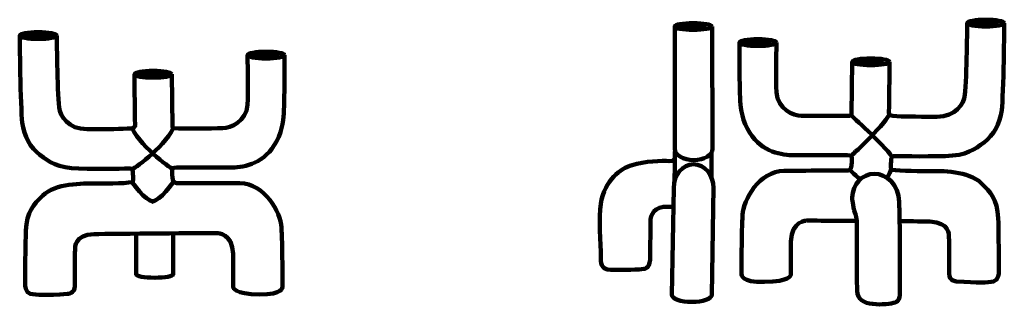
# Model space of a CAD drawing. Extents: x 625 to 3736, y -1866 to -956.
import ezdxf

# ---------------------------------------------------------------- set-up
doc = ezdxf.new("R2010")
doc.units = 0
doc.header["$MEASUREMENT"] = 0
doc.layers.add('Lag 1', color=7, linetype='Continuous', lineweight=0)

msp = doc.modelspace()

# ---------------------------------------------------------------- linework, layer by layer
at = {"layer": 'Lag 1', "color": 250, "lineweight": 158, "true_color": 0x1d1d1b}
msp.add_line((2810.3, -1375.5), (2810.3, -1452.5), dxfattribs=at)
msp.add_lwpolyline([(2823.7, -977.1)], dxfattribs=at)
for centre, major_axis, ratio in [((3677.1, -966.4), (58.6, 0), 0.181818), ((3676.4, -966.4), (41.1, 0), 0.10687), ((683.8, -1005.7), (58.6, 0), 0.181818), ((2753, -977.1), (58.6, 0), 0.181818), ((2752.4, -977.1), (41.1, 0), 0.10687), ((684.5, -1005.7), (41.1, 0), 0.10687), ((2957.4, -1027.8), (58.6, 0), 0.181818), ((2956.8, -1027.8), (41.1, 0), 0.10687), ((1403.5, -1067.2), (58.6, 0), 0.181818), ((1404.1, -1067.2), (41.1, 0), 0.10687), ((3314.1, -1088.4), (58.6, 0), 0.181818), ((3313.4, -1088.4), (41.1, 0), 0.10687), ((1046.8, -1127.8), (58.6, 0), 0.181818), ((1047.5, -1127.8), (41.1, 0), 0.10687)]:
    msp.add_ellipse(centre, major_axis=major_axis, ratio=ratio, dxfattribs=at)
for points, knots in [([(2812.8, -977.1), (2812.8, -977.1), (2814, -1363.1), (2814, -1363.1), (2814, -1382.6), (2787.3, -1398.4), (2754.4, -1398.4), (2721.5, -1398.4), (2694.8, -1382.6), (2694.8, -1363.1), (2694.8, -1363.1), (2694.8, -977.1), (2694.8, -977.1)], [0, 0, 0, 0, 1, 1, 1, 2, 2, 2, 3, 3, 3, 4, 4, 4, 4]), ([(3372.7, -1088.4), (3372.7, -1088.4), (3372.7, -1193.2), (3371.2, -1249.8), (3371.1, -1253.6), (3375.9, -1258.4), (3383.8, -1259), (3418.6, -1261.8), (3447.8, -1261.3), (3522.4, -1261.7), (3583.3, -1262), (3607.5, -1220.6), (3610.8, -1192.8), (3617.4, -1136.5), (3618.4, -966.4), (3618.4, -966.4)], [0, 0, 0, 0, 1, 1, 1, 2, 2, 2, 3, 3, 3, 4, 4, 4, 5, 5, 5, 5]), ([(3735.7, -966.4), (3735.7, -966.4), (3733.6, -1193.7), (3727.4, -1240.5), (3721.6, -1284.4), (3701.8, -1319.5), (3671.8, -1342.5), (3642.9, -1364.6), (3616.5, -1384), (3549, -1385.8), (3481.4, -1387.6), (3388.6, -1385.8), (3388.6, -1385.8), (3388.6, -1385.8), (3378.9, -1385.8), (3378.4, -1393.8), (3378, -1401.7), (3375.7, -1422), (3378, -1426.9), (3380.7, -1432.4), (3458.2, -1433.5), (3492, -1433.1), (3538.3, -1432.4), (3623.8, -1432.4), (3662.9, -1470.8), (3692.5, -1499.9), (3713.3, -1521.9), (3716.4, -1581.5), (3717.8, -1608.5), (3718.6, -1752), (3718.6, -1752), (3718.6, -1752), (3717.5, -1778.3), (3701.8, -1781.1), (3682.2, -1784.7), (3653.6, -1786.6), (3584.7, -1781.1), (3584.7, -1781.1), (3560.9, -1780.3), (3561.3, -1756.4), (3561.8, -1732.6), (3560.9, -1637.1), (3560.9, -1637.1), (3560.9, -1637.1), (3564, -1593.9), (3500.4, -1592.5), (3483.5, -1592.2), (3445.4, -1591.2), (3405, -1590.8)], [0, 0, 0, 0, 1, 1, 1, 2, 2, 2, 3, 3, 3, 4, 4, 4, 5, 5, 5, 6, 6, 6, 7, 7, 7, 8, 8, 8, 9, 9, 9, 10, 10, 10, 11, 11, 11, 12, 12, 12, 13, 13, 13, 14, 14, 14, 15, 15, 15, 16, 16, 16, 16]), ([(625.2, -1005.7), (625.2, -1005.7), (627.3, -1233), (633.5, -1279.8), (639.3, -1323.7), (659.1, -1358.9), (689.2, -1381.9), (718, -1403.9), (744.4, -1423.4), (812, -1425.1), (879.5, -1426.9), (972.3, -1425.1), (972.3, -1425.1), (972.3, -1425.1), (982, -1425.1), (982.5, -1433.1), (982.9, -1441.1), (985.3, -1461.3), (982.9, -1466.2), (980.3, -1471.7), (902.7, -1472.9), (868.9, -1472.4), (822.7, -1471.8), (737.1, -1471.7), (698, -1510.2), (668.4, -1539.3), (647.6, -1561.2), (644.6, -1620.8), (643.2, -1647.9), (642.3, -1791.3), (642.3, -1791.3), (642.3, -1791.3), (643.4, -1817.6), (659.1, -1820.5), (678.7, -1824.1), (707.3, -1825.9), (776.2, -1820.5), (776.2, -1820.5), (800, -1819.6), (799.6, -1795.7), (799.2, -1771.9), (800, -1676.5), (800, -1676.5), (800, -1676.5), (796.9, -1633.2), (860.6, -1631.9), (924.2, -1630.5), (1227.6, -1628.8), (1227.6, -1628.8), (1227.6, -1628.8), (1250.6, -1628.8), (1250.6, -1628.8), (1250.6, -1628.8), (1296.5, -1628.8), (1300.1, -1694.6), (1300.1, -1694.6), (1300.1, -1800.6), (1300.1, -1800.6), (1300.1, -1800.6), (1301.8, -1820.5), (1383.1, -1822.3), (1457.3, -1823.9), (1455.5, -1798), (1455.5, -1798), (1455.5, -1798), (1455.2, -1657.4), (1452, -1610.7), (1448.8, -1563), (1400.3, -1472.4), (1320.8, -1471.5), (1270.9, -1471), (1121.2, -1471.1), (1121.2, -1471.1), (1121.2, -1471.1), (1109.6, -1471.9), (1107.5, -1454.7), (1105.5, -1438.8), (1107.5, -1426), (1107.5, -1426), (1107.5, -1426), (1106.9, -1422.6), (1122.1, -1422.1), (1138.4, -1421.4), (1252.9, -1422.8), (1296.5, -1422.1), (1337.2, -1421.4), (1400.8, -1408), (1436.6, -1339.5), (1457.8, -1298.8), (1457.9, -1266.9), (1460, -1241.8), (1462.1, -1215.3), (1462.1, -1067.2), (1462.1, -1067.2)], [0, 0, 0, 0, 1, 1, 1, 2, 2, 2, 3, 3, 3, 4, 4, 4, 5, 5, 5, 6, 6, 6, 7, 7, 7, 8, 8, 8, 9, 9, 9, 10, 10, 10, 11, 11, 11, 12, 12, 12, 13, 13, 13, 14, 14, 14, 15, 15, 15, 16, 16, 16, 17, 17, 17, 18, 18, 18, 19, 19, 19, 20, 20, 20, 21, 21, 21, 22, 22, 22, 23, 23, 23, 24, 24, 24, 25, 25, 25, 26, 26, 26, 27, 27, 27, 28, 28, 28, 29, 29, 29, 30, 30, 30, 31, 31, 31, 31]), ([(988.2, -1127.8), (988.2, -1127.8), (988.2, -1232.6), (989.7, -1289.1), (989.8, -1293), (985, -1297.8), (977.2, -1298.4), (942.3, -1301.1), (913.1, -1300.6), (838.5, -1301), (777.7, -1301.4), (753.4, -1259.9), (750.1, -1232.1), (743.6, -1175.9), (742.5, -1005.7), (742.5, -1005.7)], [0, 0, 0, 0, 1, 1, 1, 2, 2, 2, 3, 3, 3, 4, 4, 4, 5, 5, 5, 5]), ([(3272.4, -1590.3), (3197.1, -1589.8), (3133.3, -1589.4), (3133.3, -1589.4), (3133.3, -1589.4), (3110.3, -1589.4), (3110.3, -1589.4), (3110.3, -1589.4), (3064.4, -1589.4), (3060.9, -1655.3), (3060.9, -1655.3), (3060.9, -1761.3), (3060.9, -1761.3), (3060.9, -1761.3), (3059.1, -1781.1), (2977.8, -1782.9), (2903.6, -1784.5), (2905.4, -1758.6), (2905.4, -1758.6), (2905.4, -1758.6), (2905.7, -1618), (2908.9, -1571.3), (2912.1, -1523.6), (2960.6, -1433.1), (3040.1, -1432.2), (3090, -1431.6), (3239.8, -1431.7), (3239.8, -1431.7), (3239.8, -1431.7), (3251.3, -1432.5), (3253.4, -1415.4), (3255.4, -1399.5), (3253.4, -1386.7), (3253.4, -1386.7), (3253.4, -1386.7), (3254, -1383.3), (3238.9, -1382.7), (3222.5, -1382.1), (3108, -1383.5), (3064.4, -1382.7), (3023.8, -1382), (2960.2, -1368.7), (2924.4, -1300.1), (2903.2, -1259.5), (2903, -1227.5), (2901, -1202.5), (2898.8, -1176), (2898.8, -1027.8), (2898.8, -1027.8)], [0, 0, 0, 0, 1, 1, 1, 2, 2, 2, 3, 3, 3, 4, 4, 4, 5, 5, 5, 6, 6, 6, 7, 7, 7, 8, 8, 8, 9, 9, 9, 10, 10, 10, 11, 11, 11, 12, 12, 12, 13, 13, 13, 14, 14, 14, 15, 15, 15, 16, 16, 16, 16]), ([(3255.4, -1088.4), (3255.4, -1088.4), (3253.1, -1253.6), (3253.1, -1253.6), (3253.1, -1253.6), (3254, -1258.8), (3246.7, -1258.9), (3221.7, -1259), (3129.7, -1259.6), (3094.9, -1258.6), (3068.7, -1257.8), (3020.2, -1238.3), (3016.1, -1185.3), (3012.9, -1144), (3016.1, -1027.8), (3016.1, -1027.8)], [0, 0, 0, 0, 1, 1, 1, 2, 2, 2, 3, 3, 3, 4, 4, 4, 5, 5, 5, 5]), ([(1105.5, -1127.8), (1105.5, -1127.8), (1107.8, -1292.9), (1107.8, -1292.9), (1107.8, -1292.9), (1106.9, -1298.2), (1114.2, -1298.2), (1139.2, -1298.4), (1231.2, -1298.9), (1266.1, -1297.9), (1292.3, -1297.2), (1340.7, -1277.6), (1344.8, -1224.6), (1348.1, -1183.4), (1344.8, -1067.2), (1344.8, -1067.2)], [0, 0, 0, 0, 1, 1, 1, 2, 2, 2, 3, 3, 3, 4, 4, 4, 5, 5, 5, 5]), ([(2695.2, -1371.5), (2695.2, -1371.5), (2694.4, -1393.4), (2694.4, -1393.4), (2694.4, -1393.4), (2694.5, -1402), (2676, -1401.3), (2657.4, -1400.6), (2597.1, -1401.3), (2560, -1414), (2523.7, -1426.4), (2473.9, -1458.5), (2460.6, -1536.5), (2453.5, -1577.9), (2461.6, -1662.9), (2460.7, -1704.8), (2460.4, -1717.5), (2459.8, -1745.4), (2492.5, -1744.5), (2533.5, -1743.4), (2553.4, -1746.2), (2597.1, -1741.9), (2597.1, -1741.9), (2613.7, -1742.5), (2617, -1713.4), (2617, -1713.4), (2617.7, -1586.8), (2617.7, -1586.8), (2617.7, -1586.8), (2620.3, -1550.4), (2658.8, -1545.7), (2658.8, -1545.7), (2688.6, -1545.7), (2688.6, -1545.7)], [0, 0, 0, 0, 1, 1, 1, 2, 2, 2, 3, 3, 3, 4, 4, 4, 5, 5, 5, 6, 6, 6, 7, 7, 7, 8, 8, 8, 9, 9, 9, 10, 10, 10, 11, 11, 11, 11]), ([(2817.1, -1483.5), (2817.1, -1483.5), (2811.7, -1823), (2811.7, -1823), (2811.7, -1835.7), (2783.4, -1845.9), (2748.5, -1845.9), (2713.6, -1845.9), (2685.3, -1835.7), (2685.3, -1823), (2685.3, -1823), (2691.2, -1486.5), (2691.2, -1486.5), (2691.2, -1445.2), (2719.4, -1411.7), (2754.2, -1411.7), (2788.9, -1411.7), (2817.1, -1445.2), (2817.1, -1486.5)], [0, 0, 0, 0, 1, 1, 1, 2, 2, 2, 3, 3, 3, 4, 4, 4, 5, 5, 5, 6, 6, 6, 6]), ([(3261.7, -1557.7), (3254.9, -1529.2), (3255.4, -1519.1), (3255.4, -1516.6), (3255.4, -1475.3), (3286.6, -1441.8), (3325, -1441.8), (3363.4, -1441.8), (3401.5, -1474.9), (3403.5, -1530.5), (3403.5, -1530.5), (3406.8, -1603.4), (3405.5, -1808.8), (3405.5, -1808.8), (3409.5, -1837.9), (3394.9, -1845.9), (3380.3, -1853.8), (3278.4, -1865.8), (3272.4, -1820.7), (3266.3, -1775.7), (3271.7, -1610.2), (3269.7, -1590.3), (3267.6, -1570.4), (3263.5, -1565.3), (3261.7, -1557.7)], [0, 0, 0, 0, 1, 1, 1, 2, 2, 2, 3, 3, 3, 4, 4, 4, 5, 5, 5, 6, 6, 6, 7, 7, 7, 8, 8, 8, 8]), ([(993, -1630.4), (993, -1630.4), (993, -1758.6), (993, -1758.6), (993, -1764.5), (1019.3, -1769.3), (1051.7, -1769.3), (1084.1, -1769.3), (1110.3, -1764.5), (1110.3, -1758.6), (1110.3, -1758.6), (1110.3, -1630.4), (1110.3, -1630.4)], [0, 0, 0, 0, 1, 1, 1, 2, 2, 2, 3, 3, 3, 4, 4, 4, 4])]:
    msp.add_open_spline(points, degree=3, knots=knots, dxfattribs=at)
for points in [[(3254.6, -1382.5), (3244.8, -1391.4), (3352.9, -1294), (3372.7, -1253.8)], [(3251.5, -1257.5), (3251.5, -1257.5), (3353.5, -1347.2), (3380.9, -1388.1)], [(980.3, -1428), (980.3, -1428), (1077.2, -1365.2), (1110.3, -1297.4)], [(1110.3, -1428), (1110.3, -1428), (1013.4, -1365.2), (980.3, -1297.4)], [(2694.4, -1393.4), (2694.4, -1393.4), (2695.6, -1440.6), (2692.4, -1472.2)], [(3247.4, -1428.8), (3247.4, -1428.8), (3271.3, -1454), (3281.2, -1458.5)], [(3378, -1426.9), (3378, -1426.9), (3371.8, -1449.6), (3363.2, -1453.2)], [(980.3, -1467.7), (980.3, -1467.7), (1020.6, -1526.1), (1047.5, -1530.1)], [(1110.3, -1467.7), (1110.3, -1467.7), (1070, -1526.1), (1043.1, -1530.1)]]:
    msp.add_open_spline(points, degree=3, dxfattribs=at)

doc.saveas('drawing.dxf')
